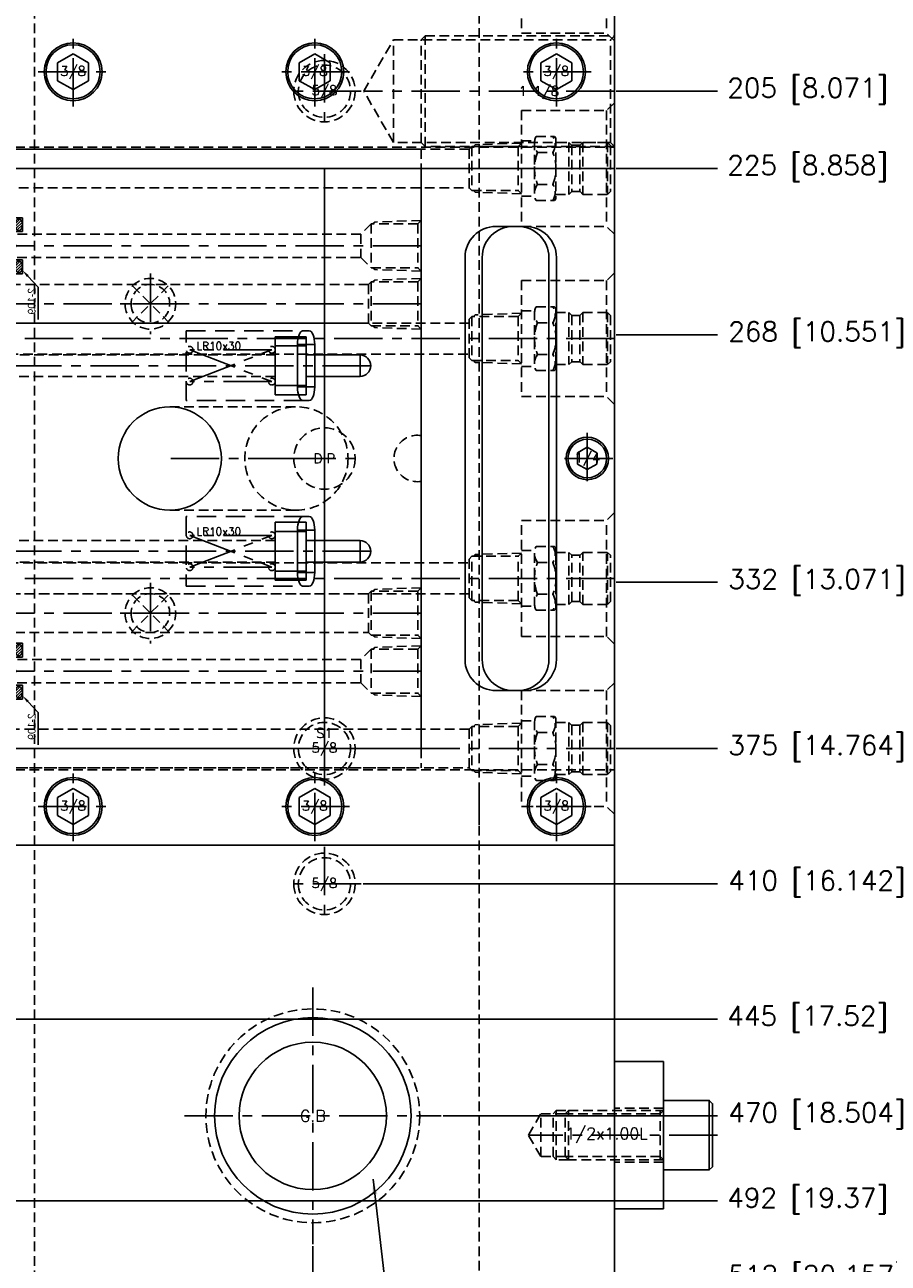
# Model space of a CAD drawing. Extents: x 2651 to 11825, y -3833 to 1075.
# Tile 230 of 256: x 4294 to 4518, y -120 to 200. Entities that reach past the tile are written whole.
import ezdxf
from ezdxf.enums import TextEntityAlignment as Align

# ---------------------------------------------------------------- set-up
doc = ezdxf.new("R2010")
doc.units = 0
doc.header["$LTSCALE"] = 10
for name, pattern in [('CENTER', [2, 1.25, -0.25, 0.25, -0.25]), ('CNSCEN', [17, 15, -1, 0, -1]), ('CNSHID', [4, 3, -1]), ('DASHED', [0.75, 0.5, -0.25]), ('HIDDEN', [0.375, 0.25, -0.125])]:
    doc.linetypes.add(name, pattern=pattern)
doc.layers.get('0').update_dxf_attribs({"linetype": 'CONTINUOUS'})
doc.layers.get('Defpoints').update_dxf_attribs({"linetype": 'CONTINUOUS'})
for name, color, linetype in [('113', 7, 'CONTINUOUS'), ('117', 7, 'CONTINUOUS'), ('9', 3, 'CONTINUOUS'), ('CEN', 1, 'CENTER'), ('COOL', 150, 'HIDDEN'), ('DIM', 3, 'CONTINUOUS'), ('HIDDEN', 6, 'HIDDEN'), ('PART', 7, 'CONTINUOUS'), ('TEXT', 4, 'CONTINUOUS'), ('WL1-CL', 1, 'CNSCEN'), ('WL1-HL', 4, 'CNSHID')]:
    doc.layers.add(name, color=color, linetype=linetype)
doc.styles.add('china', font='txt')
doc.styles.get("Standard").update_dxf_attribs({"font": 'romans.shx'})
doc.dimstyles.new('INCH-MM-5', dxfattribs={"dimtxt": 5, "dimasz": 4, "dimexe": 1.5, "dimexo": 1, "dimgap": 1.5, "dimtad": 0, "dimrnd": 1.38778e-17, "dimzin": 9, "dimdsep": 46, "dimtxsty": 'Standard', "dimblk": 'CLOSED', "dimcen": 0, "dimclrd": 3, "dimclre": 3, "dimclrt": 3, "dimazin": 2, "dimtfac": 0.75, "dimtofl": 0, "dimtmove": 0, "dimatfit": 3, "dimfxl": 0, "dimtolj": 1, "dimarcsym": 0})
doc.dimstyles.new('MM& INCH5', dxfattribs={"dimtxt": 5, "dimasz": 2.5, "dimexe": 1, "dimexo": 0.5, "dimtad": 0, "dimrnd": 1.38778e-17, "dimzin": 9, "dimdsep": 46, "dimtxsty": 'Standard', "dimblk": 'CLOSED', "dimcen": 0, "dimclrd": 3, "dimclre": 3, "dimclrt": 3, "dimazin": 2, "dimtfac": 0.75, "dimtofl": 0, "dimtmove": 0, "dimatfit": 3, "dimfxl": 0, "dimtolj": 1, "dimarcsym": 0})

# ---------------------------------------------------------------- blocks, each defined once
blk = doc.blocks.new('fghdddd')
at = {"layer": 'COOL'}
for p, q in [((-3436.77, 1231.38), (-3438.77, 1229.38)), ((-3460.77, 1229.38), (-3460.77, 1199.38)), ((-3460.77, 1229.38), (-3438.77, 1229.38)), ((-3438.77, 1229.38), (-3438.77, 1199.38)), ((-3460.77, 1221.54), (-3457.45, 1221.54)), ((-3457.45, 1207.87), (-3457.45, 1220.88)), ((-3457.04, 1222.63), (-3452.28, 1222.63)), ((-3451.88, 1222.23), (-3452.28, 1222.63)), ((-3451.88, 1222.23), (-3451.88, 1206.52)), ((-3451.88, 1221.11), (-3448.53, 1221.11)), ((-3448.53, 1221.11), (-3448.53, 1207.65)), ((-3448.53, 1221.11), (-3447.76, 1220.34)), ((-3447.76, 1220.37), (-3445.67, 1220.37)), ((-3447.76, 1220.34), (-3447.76, 1208.38)), ((-3444.91, 1221.11), (-3445.67, 1220.34)), ((-3445.67, 1220.34), (-3445.67, 1208.38)), ((-3444.91, 1221.11), (-3444.91, 1207.65)), ((-3444.91, 1221.11), (-3438.53, 1221.11)), ((-3438.53, 1221.11), (-3437.77, 1220.34)), ((-3438.53, 1221.11), (-3438.53, 1207.65)), ((-3437.77, 1220.34), (-3437.77, 1208.41)), ((-3456.64, 1218.5), (-3452.67, 1218.5)), ((-3456.64, 1210.25), (-3452.67, 1210.25)), ((-3451.88, 1207.65), (-3448.53, 1207.65)), ((-3448.53, 1207.65), (-3447.79, 1208.38)), ((-3447.79, 1208.38), (-3445.65, 1208.38)), ((-3444.91, 1207.65), (-3445.65, 1208.38)), ((-3444.91, 1207.65), (-3438.53, 1207.65)), ((-3438.53, 1207.65), (-3437.77, 1208.41)), ((-3460.77, 1207.21), (-3457.45, 1207.21)), ((-3457.04, 1206.13), (-3452.28, 1206.13)), ((-3452.28, 1206.13), (-3451.88, 1206.52)), ((-3460.77, 1199.38), (-3438.77, 1199.38)), ((-3436.77, 1197.38), (-3438.77, 1199.38))]:
    blk.add_line(p, q, dxfattribs=at)
at = {"layer": 'COOL', "color": 1, "linetype": 'CENTER'}
blk.add_line((-3436.77, 1214.38), (-3460.77, 1214.38), dxfattribs=at)
at = {"layer": 'COOL'}
for centre, radius, start, end in [((-3453.53, 1220.88), 3.92, 153.6082, 217.3856), ((-3455.97, 1220.56), 3.89, 327.972, 32.028), ((-3446.32, 1214.38), 11.11, 158.2132, 201.7867), ((-3462.99, 1214.38), 11.11, 338.2133, 21.7868), ((-3453.53, 1207.87), 3.92, 142.6141, 206.3915), ((-3455.97, 1208.19), 3.89, 327.972, 32.028)]:
    blk.add_arc(centre, radius, start, end, dxfattribs=at)
blk = doc.blocks.new('*U2', base_point=(697.47, 899.04))
for p, q in [((697.47, 901.93), (694.97, 900.48)), ((694.97, 900.48), (694.97, 897.6)), ((699.97, 900.48), (697.47, 901.93)), ((699.97, 897.6), (699.97, 900.48)), ((694.97, 897.6), (697.47, 896.15)), ((697.47, 896.15), (699.97, 897.6))]:
    blk.add_line(p, q)
for radius in [5.5, 5]:
    blk.add_circle((697.47, 899.04), radius)
at = {"layer": 'CEN'}
for p, q in [((697.47, 905.64), (697.47, 892.44)), ((690.87, 899.04), (704.07, 899.04))]:
    blk.add_line(p, q, dxfattribs=at)
blk = doc.blocks.new('*U1', base_point=(705.47, 989.04))
for p, q in [((705.47, 993.66), (701.47, 991.35)), ((709.47, 991.35), (705.47, 993.66)), ((701.47, 991.35), (701.47, 986.73)), ((709.47, 986.73), (709.47, 991.35)), ((701.47, 986.73), (705.47, 984.42)), ((705.47, 984.42), (709.47, 986.73))]:
    blk.add_line(p, q)
for radius in [7.5, 7]:
    blk.add_circle((705.47, 989.04), radius)
at = {"layer": 'CEN'}
for p, q in [((705.47, 998.04), (705.47, 980.04)), ((696.47, 989.04), (714.47, 989.04))]:
    blk.add_line(p, q, dxfattribs=at)
blk = doc.blocks.new('*U20', base_point=(1834.08, 749.82))
for radius in [7.94, 6.75]:
    blk.add_circle((1834.08, 749.82), radius)
at = {"layer": 'CEN'}
for p, q in [((1834.08, 759.35), (1834.08, 740.3)), ((1824.55, 749.82), (1843.61, 749.82))]:
    blk.add_line(p, q, dxfattribs=at)
blk = doc.blocks.new('_Closed')
at = {"color": 0, "linetype": 'ByBlock', "lineweight": -2}
for p, q in [((-1, 0.167), (0, 0)), ((-1, 0.167), (-1, -0.167)), ((0, 0), (-1, -0.167)), ((0, 0), (-1, 0))]:
    blk.add_line(p, q, dxfattribs=at)
blk = doc.blocks.new('*D181')
at = {"layer": 'Defpoints', "color": 0}
for p in [(4171.68, 387.64), (4446.68, 182.64), (4473.32, 182.64)]:
    blk.add_point(p, dxfattribs=at)
at = {"layer": 'DIM', "color": 3, "lineweight": -2}
blk.add_line((4447.18, 182.64), (4473.32, 182.64), dxfattribs=at)
at = {"layer": 'DIM', "color": 3, "insert": (4496.68, 182.64), "char_height": 5, "attachment_point": 5}
blk.add_mtext('\\A1;205 [8.071]', dxfattribs=at)
blk = doc.blocks.new('*D182')
at = {"layer": 'Defpoints', "color": 0}
for p in [(4171.68, 387.64), (4446.68, 162.64), (4473.32, 162.64)]:
    blk.add_point(p, dxfattribs=at)
at = {"layer": 'DIM', "color": 3, "lineweight": -2}
blk.add_line((4447.18, 162.64), (4473.32, 162.64), dxfattribs=at)
at = {"layer": 'DIM', "color": 3, "insert": (4496.68, 162.64), "char_height": 5, "attachment_point": 5}
blk.add_mtext('\\A1;225 [8.858]', dxfattribs=at)
blk = doc.blocks.new('*D183')
at = {"layer": 'Defpoints', "color": 0}
for p in [(4171.68, 387.64), (4446.68, 119.64), (4473.32, 119.64)]:
    blk.add_point(p, dxfattribs=at)
at = {"layer": 'DIM', "color": 3, "lineweight": -2}
blk.add_line((4447.18, 119.64), (4473.32, 119.64), dxfattribs=at)
at = {"layer": 'DIM', "color": 3, "insert": (4499.07, 119.64), "char_height": 5, "attachment_point": 5}
blk.add_mtext('\\A1;268 [10.551]', dxfattribs=at)
blk = doc.blocks.new('*D184')
at = {"layer": 'Defpoints', "color": 0}
for p in [(4171.68, 387.64), (4446.68, 12.64), (4473.32, 12.64)]:
    blk.add_point(p, dxfattribs=at)
at = {"layer": 'DIM', "color": 3, "lineweight": -2}
blk.add_line((4447.18, 12.64), (4473.32, 12.64), dxfattribs=at)
at = {"layer": 'DIM', "color": 3, "insert": (4499.07, 12.64), "char_height": 5, "attachment_point": 5}
blk.add_mtext('\\A1;375 [14.764]', dxfattribs=at)
blk = doc.blocks.new('*D185')
at = {"layer": 'Defpoints', "color": 0}
for p in [(4171.68, 387.64), (4446.68, 55.64), (4473.32, 55.64)]:
    blk.add_point(p, dxfattribs=at)
at = {"layer": 'DIM', "color": 3, "lineweight": -2}
blk.add_line((4447.18, 55.64), (4473.32, 55.64), dxfattribs=at)
at = {"layer": 'DIM', "color": 3, "insert": (4499.07, 55.64), "char_height": 5, "attachment_point": 5}
blk.add_mtext('\\A1;332 [13.071]', dxfattribs=at)
blk = doc.blocks.new('*D186')
at = {"layer": 'Defpoints', "color": 0}
for p in [(4171.68, 387.64), (4381.21, -22.36), (4473.32, -22.36)]:
    blk.add_point(p, dxfattribs=at)
at = {"layer": 'DIM', "color": 3, "lineweight": -2}
blk.add_line((4381.71, -22.36), (4473.32, -22.36), dxfattribs=at)
at = {"layer": 'DIM', "color": 3, "insert": (4499.07, -22.36), "char_height": 5, "attachment_point": 5}
blk.add_mtext('\\A1;410 [16.142]', dxfattribs=at)
blk = doc.blocks.new('*D187')
at = {"layer": 'Defpoints', "color": 0}
for p in [(4171.68, 387.64), (4274.1, -57.36), (4473.32, -57.36)]:
    blk.add_point(p, dxfattribs=at)
at = {"layer": 'DIM', "color": 3, "lineweight": -2}
blk.add_line((4274.6, -57.36), (4473.32, -57.36), dxfattribs=at)
at = {"layer": 'DIM', "color": 3, "insert": (4496.68, -57.36), "char_height": 5, "attachment_point": 5}
blk.add_mtext('\\A1;445 [17.52]', dxfattribs=at)
blk = doc.blocks.new('*D188')
at = {"layer": 'Defpoints', "color": 0}
for p in [(4171.68, 387.64), (4271.92, -104.36), (4473.32, -104.36)]:
    blk.add_point(p, dxfattribs=at)
at = {"layer": 'DIM', "color": 3, "lineweight": -2}
blk.add_line((4272.42, -104.36), (4473.32, -104.36), dxfattribs=at)
at = {"layer": 'DIM', "color": 3, "insert": (4496.68, -104.36), "char_height": 5, "attachment_point": 5}
blk.add_mtext('\\A1;492 [19.37]', dxfattribs=at)
blk = doc.blocks.new('*D189')
at = {"layer": 'Defpoints', "color": 0}
for p in [(4171.68, 387.64), (4285.88, -124.36), (4473.32, -124.36)]:
    blk.add_point(p, dxfattribs=at)
at = {"layer": 'DIM', "color": 3, "lineweight": -2}
blk.add_line((4286.38, -124.36), (4473.32, -124.36), dxfattribs=at)
at = {"layer": 'DIM', "color": 3, "insert": (4499.07, -124.36), "char_height": 5, "attachment_point": 5}
blk.add_mtext('\\A1;512 [20.157]', dxfattribs=at)
blk = doc.blocks.new('*D193')
at = {"layer": 'Defpoints', "color": 0}
for p in [(4171.68, 387.64), (4401.86, -82.36), (4473.32, -82.36)]:
    blk.add_point(p, dxfattribs=at)
at = {"layer": 'DIM', "color": 3, "lineweight": -2}
blk.add_line((4402.36, -82.36), (4473.32, -82.36), dxfattribs=at)
at = {"layer": 'DIM', "color": 3, "insert": (4499.07, -82.36), "char_height": 5, "attachment_point": 5}
blk.add_mtext('\\A1;470 [18.504]', dxfattribs=at)
blk = doc.blocks.new('*D201')
at = {"layer": 'Defpoints', "color": 0}
for p in [(4171.68, 387.64), (4296.68, -137.36), (4296.68, -149.95)]:
    blk.add_point(p, dxfattribs=at)
at = {"layer": 'DIM', "color": 3, "lineweight": -2}
blk.add_line((4296.68, -137.86), (4296.68, -149.95), dxfattribs=at)
at = {"layer": 'DIM', "color": 3, "insert": (4296.68, -172.96), "char_height": 5, "attachment_point": 5, "rotation": 90}
blk.add_mtext('\\A1;125 [4.921]', dxfattribs=at)
blk = doc.blocks.new('*D203')
at = {"layer": 'Defpoints', "color": 0}
for p in [(4171.68, 387.64), (4368.68, -115.54), (4368.68, -149.95)]:
    blk.add_point(p, dxfattribs=at)
at = {"layer": 'DIM', "color": 3, "lineweight": -2}
blk.add_line((4368.68, -116.04), (4368.68, -149.95), dxfattribs=at)
at = {"layer": 'DIM', "color": 3, "insert": (4368.68, -172.96), "char_height": 5, "attachment_point": 5, "rotation": 90}
blk.add_mtext('\\A1;197 [7.756]', dxfattribs=at)
blk = doc.blocks.new('*U244', base_point=(1054.35, 1961.29))
for radius in [25.4, 19.05]:
    blk.add_circle((1054.35, 1961.29), radius)
at = {"layer": 'CEN'}
for p, q in [((1054.35, 1994.47), (1054.35, 1928.11)), ((1021.17, 1961.29), (1087.53, 1961.29))]:
    blk.add_line(p, q, dxfattribs=at)
at = {"layer": 'HIDDEN'}
blk.add_circle((1054.35, 1961.29), 27.65, dxfattribs=at)
blk = doc.blocks.new('*U17', base_point=(830.47, 1863.95))
for p, q in [((835.1, 1868.59), (825.84, 1859.32)), ((825.84, 1868.59), (835.1, 1859.32))]:
    blk.add_line(p, q)
for radius in [6.55, 5]:
    blk.add_circle((830.47, 1863.95), radius)
at = {"layer": 'CEN'}
for p, q in [((830.47, 1871.81), (830.47, 1856.09)), ((822.61, 1863.95), (838.33, 1863.95))]:
    blk.add_line(p, q, dxfattribs=at)
blk = doc.blocks.new('*U18', base_point=(830.47, 1753.95))
for p, q in [((835.1, 1758.59), (825.84, 1749.32)), ((825.84, 1758.59), (835.1, 1749.32))]:
    blk.add_line(p, q)
for radius in [6.55, 5]:
    blk.add_circle((830.47, 1753.95), radius)
at = {"layer": 'CEN'}
for p, q in [((830.47, 1761.81), (830.47, 1746.09)), ((822.61, 1753.95), (838.33, 1753.95))]:
    blk.add_line(p, q, dxfattribs=at)
blk = doc.blocks.new('1')
at = {"layer": 'COOL', "color": 1, "linetype": 'CENTER'}
for p, q in [((-100, 225), (-100, 350.39)), ((-225, 340), (-100, 340)), ((-225, 260), (-100, 260))]:
    blk.add_line(p, q, dxfattribs=at)
at = {"layer": 'COOL', "color": 2}
for p, q in [((-105, 347.5), (-95, 347.5)), ((-105, 265), (-105, 255))]:
    blk.add_line(p, q, dxfattribs=at)
at = {"layer": 'COOL'}
blk.add_line((-105, 345), (-105, 335), dxfattribs=at)
at = {"layer": 'COOL', "color": 2}
for points in [[(-105, 238.59), (-105, 347.5), (-100, 350.39), (-95, 347.5), (-95, 238.59)], [(-225, 346.55), (-224.15, 345.7), (-224.15, 334.3), (-225, 333.45)], [(-225, 346.55), (-213, 346.15), (-212.55, 345.7)], [(-224.15, 345.7), (-212.11, 345.7), (-212.11, 334.3), (-224.15, 334.3)], [(-212.11, 345.7), (-211.41, 345), (-211.41, 335), (-212.11, 334.3)], [(-211.41, 345), (-105, 345), (-100, 340), (-105, 335), (-211.41, 335)], [(-225, 333.45), (-213, 333.85), (-212.55, 334.3)], [(-225, 266.55), (-224.15, 265.7), (-224.15, 254.3), (-225, 253.45)], [(-225, 266.55), (-213, 266.15), (-212.55, 265.7)], [(-224.15, 265.7), (-212.11, 265.7), (-212.11, 254.3), (-224.15, 254.3)], [(-212.11, 265.7), (-211.41, 265), (-211.41, 255), (-212.11, 254.3)], [(-211.41, 265), (-105, 265), (-100, 260), (-105, 255), (-211.41, 255)], [(-225, 253.45), (-213, 253.85), (-212.55, 254.3)], [(-106.55, 225), (-106.15, 237), (-105.7, 237.45)], [(-105.7, 237.89), (-105, 238.59), (-95, 238.59), (-94.3, 237.89)], [(-105.7, 225.85), (-105.7, 237.89), (-94.3, 237.89), (-94.3, 225.85)], [(-93.45, 225), (-93.85, 237), (-94.3, 237.45)], [(-106.55, 225), (-93.85, 237), (-106.15, 237), (-93.45, 225)], [(-106.55, 225), (-105.7, 225.85), (-94.3, 225.85), (-93.45, 225)]]:
    blk.add_lwpolyline(points, dxfattribs=at)
at = {"layer": 'COOL'}
for name, p in [('*U17', (-155, 340)), ('*U18', (-155, 260))]:
    blk.add_blockref(name, p, dxfattribs=at)
blk = doc.blocks.new('*X249')
at = {"color": 0}
for p, q in [((936.79, 376.76), (938.04, 378.01)), ((937.13, 376.4), (938.7, 377.96)), ((937.63, 376.19), (939.2, 377.76)), ((938.27, 376.12), (939.57, 377.42)), ((939.28, 376.43), (939.55, 376.69))]:
    blk.add_line(p, q, dxfattribs=at)
blk = doc.blocks.new('*X248')
at = {"color": 0}
for p, q in [((922.69, 376.81), (923.89, 378.01)), ((923.02, 376.43), (924.57, 377.97)), ((923.5, 376.2), (925.09, 377.79)), ((924.13, 376.12), (925.47, 377.46)), ((925.03, 376.32), (925.56, 376.85))]:
    blk.add_line(p, q, dxfattribs=at)
blk = doc.blocks.new('O_RING_109_S')
at = {"layer": 'WL1-CL'}
for p, q in [((7.81, -3.27), (10.73, -5.98)), ((10.73, -5.98), (12.73, -5.98)), ((12.73, -5.98), (19.05, -5.98))]:
    blk.add_line(p, q, dxfattribs=at)
blk.add_solid([(8.04, -3.03), (7.58, -3.51), (6.35, -1.9)], dxfattribs=at)
at = {"layer": 'WL1-HL'}
for p, q in [((-7.23, -1.9), (-7.23, 0)), ((-3.66, -1.9), (-3.66, 0)), ((3.66, -1.9), (3.66, 0)), ((7.23, -1.9), (7.23, 0)), ((-7.23, -1.9), (-3.66, -1.9)), ((7.23, -1.9), (3.66, -1.9))]:
    blk.add_line(p, q, dxfattribs=at)
for points in [[(-5.45, 0, 0.064849), (-6.04, -0.08, 0.077678), (-6.5, -0.28, 0.107175), (-6.83, -0.61, 0.144647), (-6.93, -0.95, 0.144647), (-6.83, -1.29, 0.107175), (-6.5, -1.62, 0.077678), (-6.04, -1.82, 0.064849), (-5.45, -1.9, 0.064849), (-4.85, -1.82, 0.077678), (-4.39, -1.62, 0.107175), (-4.06, -1.29, 0.144647), (-3.96, -0.95, 0.144647), (-4.06, -0.61, 0.107175), (-4.39, -0.28, 0.077678), (-4.85, -0.08, 0.064849)], [(5.45, 0, -0.064849), (6.04, -0.08, -0.077678), (6.5, -0.28, -0.107175), (6.83, -0.61, -0.144647), (6.93, -0.95, -0.144647), (6.83, -1.29, -0.107175), (6.5, -1.62, -0.077678), (6.04, -1.82, -0.064849), (5.45, -1.9, -0.064849), (4.85, -1.82, -0.077678), (4.39, -1.62, -0.107175), (4.06, -1.29, -0.144647), (3.96, -0.95, -0.144647), (4.06, -0.61, -0.107175), (4.39, -0.28, -0.077678), (4.85, -0.08, -0.064849)]]:
    blk.add_lwpolyline(points, format="xyb", close=True, dxfattribs=at)
at = {"layer": 'WL1-HL', "extrusion": (0, 0, -1), "xscale": -1, "zscale": -1}
for name, p in [('*X248', (929.56, -378.02)), ('*X249', (932.74, -378.02))]:
    blk.add_blockref(name, p, dxfattribs=at)
at = {"layer": 'WL1-CL', "style": 'china'}
blk.add_text('2-109', height=2, dxfattribs=at).set_placement((10.9, -5.29))
blk = doc.blocks.new('A$C738058FC')
at = {"layer": '9'}
blk.add_circle((0, 0), 0.25, dxfattribs=at)
blk.add_blockref('O_RING_109_S', (0, 0), dxfattribs=at)
blk = doc.blocks.new('2')
at = {"layer": 'COOL', "color": 2}
for p, q in [((-98, 358.98), (-92, 358.98)), ((-98, 248), (-98, 242)), ((-99.51, 242), (-90.7, 235.55)), ((-90.49, 242), (-99.3, 235.55))]:
    blk.add_line(p, q, dxfattribs=at)
at = {"layer": 'COOL', "color": 1, "linetype": 'CENTER'}
for p, q in [((-95, 235), (-95, 360.72)), ((-225, 355), (-95, 355)), ((-225, 245), (-95, 245))]:
    blk.add_line(p, q, dxfattribs=at)
at = {"layer": 'COOL'}
blk.add_line((-98, 358), (-98, 352), dxfattribs=at)
at = {"layer": 'COOL', "color": 2}
for points in [[(-225, 361.55), (-224.15, 360.7), (-224.15, 349.3), (-225, 348.45)], [(-225, 361.55), (-213, 361.15), (-212.55, 360.7)], [(-224.15, 360.7), (-212.11, 360.7), (-212.11, 349.3), (-224.15, 349.3)], [(-212.11, 360.7), (-209.41, 358), (-209.41, 352), (-212.11, 349.3)], [(-98, 243.72), (-98, 358.98), (-95, 360.72), (-92, 358.98), (-92, 243.72)], [(-209.41, 358), (-98, 358), (-95, 355), (-98, 352), (-209.41, 352)], [(-225, 348.45), (-213, 348.85), (-212.55, 349.3)], [(-225, 251.55), (-224.15, 250.7), (-224.15, 239.3), (-225, 238.45)], [(-225, 251.55), (-213, 251.15), (-212.55, 250.7)], [(-224.15, 250.7), (-212.11, 250.7), (-212.11, 239.3), (-224.15, 239.3)], [(-212.11, 250.7), (-209.41, 248), (-209.41, 242), (-212.11, 239.3)], [(-209.41, 248), (-98, 248), (-95, 245), (-98, 242), (-209.41, 242)], [(-99.3, 242.42), (-98, 243.72), (-92, 243.72), (-90.7, 242.42)], [(-99.85, 235), (-99.51, 242), (-99.3, 242.21)], [(-99.3, 235.55), (-99.3, 242.42), (-90.7, 242.42), (-90.7, 235.55)], [(-90.15, 235), (-90.49, 242), (-90.7, 242.21)], [(-225, 238.45), (-213, 238.85), (-212.55, 239.3)], [(-99.85, 235), (-99.3, 235.55), (-90.7, 235.55), (-90.15, 235)]]:
    blk.add_lwpolyline(points, dxfattribs=at)
at = {"layer": 'COOL', "rotation": 270}
for p in [(-120, 355), (-120, 245)]:
    blk.add_blockref('A$C738058FC', p, dxfattribs=at)
blk = doc.blocks.new('A$C257357D5')
at = {"layer": 'COOL', "color": 1, "linetype": 'CENTER'}
for p, q in [((275, 31), (58.88, 31)), ((275, 31), (58.88, 31)), ((275, -31), (58.88, -31))]:
    blk.add_line(p, q, dxfattribs=at)
at = {"layer": 'COOL'}
for points in [[(238.11, 36.7), (237.41, 36), (237.41, 26), (238.11, 25.3)], [(250.15, 36.7), (238.11, 36.7), (238.11, 25.3), (250.15, 25.3)], [(251, 37.55), (239, 37.15), (238.55, 36.7)], [(251, 37.55), (250.15, 36.7), (250.15, 25.3), (251, 24.45)], [(237.41, 35), (58.31, 35), (56, 31), (58.31, 27), (237.41, 27)], [(251, 24.45), (239, 24.85), (238.55, 25.3)], [(238.11, -36.7), (237.41, -36), (237.41, -26), (238.11, -25.3)], [(250.15, -36.7), (238.11, -36.7), (238.11, -25.3), (250.15, -25.3)], [(251, -24.45), (239, -24.85), (238.55, -25.3)], [(251, -37.55), (250.15, -36.7), (250.15, -25.3), (251, -24.45)], [(237.41, -35), (58.31, -35), (56, -31), (58.31, -27), (237.41, -27)], [(251, -37.55), (239, -37.15), (238.55, -36.7)]]:
    blk.add_lwpolyline(points, dxfattribs=at)
blk.add_blockref('fghdddd', (3711.77, -1183.38), dxfattribs=at)
at = {"layer": 'COOL', "xscale": -1, "rotation": 180}
blk.add_blockref('fghdddd', (3711.77, 1183.38), dxfattribs=at)

msp = doc.modelspace()

# ---------------------------------------------------------------- linework, layer by layer
for p, q in [((4446.684, -135.358), (4446.684, 910.642)), ((4291.684, 162.642), (4446.684, 162.642)), ((4371.684, 12.642), (4371.684, 162.642)), ((4396.684, 162.642), (4396.684, 12.642)), ((4416.046, 147.642), (4423.684, 147.642)), ((4408.046, 35.642), (4408.046, 139.642)), ((4412.491, 35.642), (4412.491, 139.642)), ((4429.744, 35.642), (4429.744, 139.642)), ((4431.684, 35.642), (4431.684, 139.642)), ((4416.046, 27.642), (4423.684, 27.642)), ((4291.684, 12.642), (4396.684, 12.642)), ((4291.684, -12.358), (4446.684, -12.358))]:
    msp.add_line(p, q)
msp.add_circle((4331.684, 87.642), 13.35)
for centre, start, end in [((4416.046, 139.642), 90, 180), ((4420.491, 139.642), 90, 180), ((4421.744, 139.642), 0, 90), ((4423.684, 139.642), 0, 90), ((4416.046, 35.642), 180, 270), ((4420.491, 35.642), 180, 270), ((4421.744, 35.642), 270, 0), ((4423.684, 35.642), 270, 0)]:
    msp.add_arc(centre, 8, start, end)
at = {"layer": '113', "color": 6, "linetype": 'DASHED'}
for p, q in [((4335.959, 120.642), (4366.151, 120.642)), ((4335.959, 102.642), (4335.959, 120.642)), ((4366.151, 102.642), (4335.959, 102.642)), ((4366.151, 72.642), (4335.959, 72.642)), ((4335.959, 72.642), (4335.959, 54.642)), ((4335.959, 54.642), (4366.151, 54.642))]:
    msp.add_line(p, q, dxfattribs=at)
at = {"layer": '113', "color": 7, "linetype": 'Continuous'}
for p, q in [((4367.767, 120.642), (4366.151, 120.642)), ((4364.737, 117.142), (4364.737, 106.142)), ((4369.181, 117.142), (4369.181, 106.142)), ((4366.151, 102.642), (4367.767, 102.642)), ((4366.151, 72.642), (4367.767, 72.642)), ((4364.737, 58.142), (4364.737, 69.142)), ((4369.181, 58.142), (4369.181, 69.142)), ((4367.767, 54.642), (4366.151, 54.642))]:
    msp.add_line(p, q, dxfattribs=at)
at = {"layer": '113', "color": 253, "linetype": 'Continuous'}
for p, q in [((4364.737, 117.142), (4369.181, 117.142)), ((4369.181, 106.142), (4364.737, 106.142)), ((4369.181, 69.142), (4364.737, 69.142)), ((4364.737, 58.142), (4369.181, 58.142))]:
    msp.add_line(p, q, dxfattribs=at)
at = {"layer": '113', "color": 7, "linetype": 'Continuous', "extrusion": (0, 0, -1)}
for centre, start_param, end_param in [((4366.151, 117.142), 1.5707963, 3.1415927), ((4367.767, 117.142), 3.1415927, 4.712389), ((4366.151, 106.142), 0, 1.5707963), ((4367.767, 106.142), 4.712389, 6.2831853)]:
    msp.add_ellipse(centre, major_axis=(0, -3.5), ratio=0.4040262, start_param=start_param, end_param=end_param, dxfattribs=at)
at = {"layer": '113', "color": 7, "linetype": 'Continuous'}
for centre, start_param, end_param in [((4366.151, 69.142), 0, 1.5707963), ((4367.767, 69.142), 4.712389, 6.2831853), ((4366.151, 58.142), 1.5707963, 3.1415927), ((4367.767, 58.142), 3.1415927, 4.712389)]:
    msp.add_ellipse(centre, major_axis=(0, 3.5), ratio=0.4040262, start_param=start_param, end_param=end_param, dxfattribs=at)
at = {"layer": '117', "color": 7, "linetype": 'Continuous'}
for p, q in [((4358.959, 116.741), (4358.959, 119.142)), ((4366.959, 119.142), (4358.959, 119.142)), ((4366.959, 116.741), (4366.959, 119.142)), ((4358.959, 106.543), (4358.959, 116.741)), ((4358.959, 116.741), (4366.959, 116.741)), ((4366.959, 106.543), (4366.959, 116.741)), ((4380.904, 114.422), (4366.959, 114.422)), ((4358.959, 106.543), (4358.959, 104.142)), ((4358.959, 106.543), (4366.959, 106.543)), ((4366.959, 108.862), (4380.904, 108.862)), ((4366.959, 106.543), (4366.959, 104.142)), ((4358.959, 104.142), (4366.959, 104.142)), ((4358.959, 68.741), (4358.959, 71.142)), ((4358.959, 71.142), (4366.959, 71.142)), ((4366.959, 68.741), (4366.959, 71.142)), ((4358.959, 68.741), (4358.959, 58.543)), ((4358.959, 68.741), (4366.959, 68.741)), ((4366.959, 68.741), (4366.959, 58.543)), ((4366.959, 66.422), (4380.904, 66.422)), ((4380.904, 60.862), (4366.959, 60.862)), ((4358.959, 58.543), (4358.959, 56.142)), ((4358.959, 58.543), (4366.959, 58.543)), ((4366.959, 58.543), (4366.959, 56.142)), ((4366.959, 56.142), (4358.959, 56.142))]:
    msp.add_line(p, q, dxfattribs=at)
at = {"layer": '117', "color": 253, "linetype": 'Continuous'}
for p, q in [((4380.904, 114.422), (4380.904, 108.862)), ((4380.904, 60.862), (4380.904, 66.422))]:
    msp.add_line(p, q, dxfattribs=at)
at = {"layer": '117', "color": 7, "linetype": 'Continuous'}
for centre, start, end in [((4380.904, 111.642), 0, 90), ((4380.904, 111.642), 270, 0), ((4380.904, 63.642), 0, 90), ((4380.904, 63.642), 270, 0)]:
    msp.add_arc(centre, 2.78, start, end, dxfattribs=at)
at = {"layer": 'CEN'}
for p, q in [((4446.684, 182.642), (4381.874, 182.642)), ((4358.084, 115.767), (4336.834, 115.767)), ((4336.834, 115.767), (4358.084, 107.517)), ((4336.834, 107.517), (4358.084, 115.767)), ((4383.684, 111.642), (4263.547, 111.642)), ((4358.084, 107.517), (4336.834, 107.517)), ((4371.684, 97.17), (4371.684, 78.114)), ((4364.441, 87.642), (4331.684, 87.642)), ((4362.156, 87.642), (4381.212, 87.642)), ((4358.084, 67.767), (4336.834, 67.767)), ((4336.834, 67.767), (4358.084, 59.517)), ((4336.834, 59.517), (4358.084, 67.767)), ((4383.684, 63.642), (4263.547, 63.642)), ((4358.084, 59.517), (4336.834, 59.517)), ((4411.684, -7.122), (4411.684, 2.406)), ((4473.384, -87.358), (4424.459, -87.358))]:
    msp.add_line(p, q, dxfattribs=at)
at = {"layer": 'COOL', "color": 1, "linetype": 'CENTER'}
for p, q in [((4446.684, 162.642), (4263.532, 162.642)), ((4446.684, 12.642), (4263.313, 12.642))]:
    msp.add_line(p, q, dxfattribs=at)
at = {"layer": 'COOL'}
for points in [[(4409.09, 167.642), (4266.419, 167.642), (4263.532, 162.642), (4266.419, 157.642), (4409.09, 157.642)], [(4409.79, 168.342), (4409.09, 167.642), (4409.09, 157.642), (4409.79, 156.942)], [(4421.834, 168.342), (4409.79, 168.342), (4409.79, 156.942), (4421.834, 156.942)], [(4422.684, 169.192), (4410.684, 168.789), (4410.237, 168.342)], [(4422.684, 169.192), (4421.834, 168.342), (4421.834, 156.942), (4422.684, 156.092)], [(4422.684, 156.092), (4410.684, 156.495), (4410.237, 156.942)], [(4409.09, 17.642), (4266.2, 17.642), (4263.313, 12.642), (4266.2, 7.642), (4409.09, 7.642)], [(4409.79, 18.342), (4409.09, 17.642), (4409.09, 7.642), (4409.79, 6.942)], [(4421.834, 18.342), (4409.79, 18.342), (4409.79, 6.942), (4421.834, 6.942)], [(4422.684, 19.192), (4410.684, 18.789), (4410.237, 18.342)], [(4422.684, 19.192), (4421.834, 18.342), (4421.834, 6.942), (4422.684, 6.092)], [(4422.684, 6.092), (4410.684, 6.495), (4410.237, 6.942)]]:
    msp.add_lwpolyline(points, dxfattribs=at)
at = {"layer": 'HIDDEN'}
for p, q in [((4296.684, 912.642), (4296.684, -137.358)), ((4411.684, -137.358), (4411.684, 912.642)), ((4291.684, 168.142), (4446.684, 168.142)), ((4291.684, 167.642), (4396.684, 167.642)), ((4396.684, 167.642), (4396.684, 162.642)), ((4262.872, 114.422), (4358.959, 114.422)), ((4358.959, 108.862), (4264.182, 108.862)), ((4331.684, 100.992), (4364.441, 100.992)), ((4331.684, 74.292), (4364.441, 74.292)), ((4358.959, 66.422), (4264.182, 66.422)), ((4262.872, 60.862), (4358.959, 60.862)), ((4396.684, 12.642), (4396.684, 7.642)), ((4291.684, 7.642), (4396.684, 7.642)), ((4291.684, 7.142), (4446.684, 7.142)), ((4459.384, -80.358), (4446.684, -80.358)), ((4458.534, -93.708), (4458.534, -81.008)), ((4459.384, -94.358), (4446.684, -94.358))]:
    msp.add_line(p, q, dxfattribs=at)
for points in [[(4389.524, 169.392), (4381.874, 182.642), (4389.524, 195.892)], [(4445.644, 169.392), (4389.524, 169.392), (4389.524, 195.892), (4445.644, 195.892)], [(4397.709, 168.352), (4396.669, 169.392), (4396.669, 195.892), (4397.709, 196.932)], [(4446.684, 168.352), (4397.709, 168.352), (4397.709, 196.932), (4446.684, 196.932)], [(4446.684, 168.352), (4445.644, 169.392), (4445.644, 195.892), (4446.684, 196.932)], [(4427.634, -92.858), (4424.459, -87.358), (4427.634, -81.858)], [(4433.984, -92.858), (4427.634, -92.858), (4427.634, -81.858), (4433.984, -81.858)], [(4431.659, -93.708), (4430.809, -92.858), (4430.809, -81.858), (4431.659, -81.008)], [(4434.834, -93.708), (4431.659, -93.708), (4431.659, -81.008), (4434.834, -81.008)], [(4459.384, -81.008), (4458.534, -81.858), (4433.984, -81.858)], [(4434.834, -93.708), (4433.984, -92.858), (4433.984, -81.858), (4434.834, -81.008)], [(4459.384, -93.708), (4434.834, -93.708), (4434.834, -81.008), (4459.384, -81.008)], [(4459.384, -93.708), (4458.534, -92.858), (4433.984, -92.858)]]:
    msp.add_lwpolyline(points, dxfattribs=at)
for centre, radius in [((4336.834, 115.767), 0.875), ((4358.084, 115.767), 0.875), ((4336.834, 107.517), 0.875), ((4358.084, 107.517), 0.875), ((4364.441, 87.642), 13.35), ((4371.684, 87.642), 7.94), ((4336.834, 67.767), 0.875), ((4358.084, 67.767), 0.875), ((4336.834, 59.517), 0.875), ((4358.084, 59.517), 0.875)]:
    msp.add_circle(centre, radius, dxfattribs=at)
msp.add_arc((4395.684, 87.642), 6, 80.40677, 279.59323, dxfattribs=at)
at = {"layer": 'PART'}
for p, q in [((4446.684, -106.408), (4446.684, -68.308)), ((4459.384, -68.308), (4446.684, -68.308)), ((4459.384, -106.408), (4459.384, -68.308)), ((4459.384, -106.408), (4446.684, -106.408))]:
    msp.add_line(p, q, dxfattribs=at)
msp.add_lwpolyline([(4471.234, -96.358), (4459.384, -96.358), (4459.384, -78.358), (4471.234, -78.358), (4471.234, -96.358), (4472.084, -95.508), (4472.084, -79.208), (4471.234, -78.358)], dxfattribs=at)

# ---------------------------------------------------------------- block references
at = {"layer": 'COOL'}
for p in [(7883.453, -1001.734), (7883.453, -1051.734), (7883.453, -1201.734)]:
    msp.add_blockref('fghdddd', p, dxfattribs=at)
at = {"layer": 'COOL', "xscale": -1}
for name in ['2', '1']:
    msp.add_blockref(name, (4171.684, -212.358), dxfattribs=at)
at = {"layer": 'DIM'}
msp.add_blockref('A$C257357D5', (4171.684, 87.642), dxfattribs=at)
at = {"layer": 'HIDDEN', "xscale": -1}
for p in [(4371.684, 182.642), (4371.684, -22.358)]:
    msp.add_blockref('*U20', p, dxfattribs=at)
at = {"layer": 'HIDDEN', "rotation": 180}
msp.add_blockref('*U20', (4371.684, 12.642), dxfattribs=at)
at = {"layer": 'PART', "xscale": -1, "rotation": 180}
for p in [(4306.684, 187.642), (4306.684, -2.358)]:
    msp.add_blockref('*U1', p, dxfattribs=at)
at = {"layer": 'PART', "rotation": 180}
for p in [(4369.184, 187.642), (4431.684, 187.642), (4369.184, -2.358), (4431.684, -2.358)]:
    msp.add_blockref('*U1', p, dxfattribs=at)
at = {"layer": 'PART', "xscale": -1}
msp.add_blockref('*U2', (4439.684, 87.642), dxfattribs=at)
msp.add_blockref('*U2', (4439.684, 87.642), dxfattribs=at)
at = {"layer": 'PART'}
msp.add_blockref('*U244', (4368.684, -82.358), dxfattribs=at)

# ---------------------------------------------------------------- texts
at = {"layer": 'TEXT'}
for s, height, p in [('3/8', 2.5, (4306.684, 187.642)), ('3/8', 2.5, (4369.184, 187.642)), ('3/8', 2.5, (4431.684, 187.642)), ('5/8', 2.5, (4371.684, 182.642)), ('D.P', 2.5, (4371.684, 87.642)), ('1/4', 2.5, (4439.684, 87.642)), ('1/4', 2.5, (4439.684, 87.642)), ('S1', 2.5, (4371.684, 16.642)), ('5/8', 2.5, (4371.684, 12.642)), ('3/8', 2.5, (4306.684, -2.358)), ('3/8', 2.5, (4369.184, -2.358)), ('3/8', 2.5, (4431.684, -2.358)), ('5/8', 2.5, (4371.684, -22.358)), ('G.B', 3, (4368.684, -82.358))]:
    msp.add_text(s, height=height, dxfattribs=at).set_placement(p, align=Align.MIDDLE)
msp.add_text('1 1/8', height=2.5, dxfattribs=at).set_placement((4432.394, 182.642), align=Align.MIDDLE_RIGHT)
for p in [(4338.584, 115.767), (4338.584, 67.767)]:
    msp.add_text('LR10x30', height=2, dxfattribs=at).set_placement(p)
msp.add_text('1/2x1.00L', height=3, rotation=0.00008, dxfattribs=at).set_placement((4433.972, -86.929), align=Align.MIDDLE_LEFT)

# ---------------------------------------------------------------- dimensions: what is measured, and where the dimension line sits
at = {"layer": 'DIM'}
for feature_location, offset, dtype, picture, middle in [((4446.684, 182.642), (26.637, 0), 0, '*D181', (4496.684, 182.642)), ((4446.684, 162.642), (26.637, 0), 0, '*D182', (4496.684, 162.642)), ((4446.684, 119.642), (26.637, 0), 0, '*D183', (4499.065, 119.642)), ((4446.684, 12.642), (26.637, 0), 0, '*D184', (4499.065, 12.642)), ((4446.684, 55.642), (26.637, 0), 0, '*D185', (4499.065, 55.642)), ((4381.212, -22.358), (92.109, 0), 0, '*D186', (4499.065, -22.358)), ((4274.104, -57.358), (199.217, 0), 0, '*D187', (4496.684, -57.358)), ((4271.924, -104.358), (201.397, 0), 0, '*D188', (4496.684, -104.358)), ((4285.884, -124.358), (187.437, 0), 0, '*D189', (4499.065, -124.358)), ((4401.864, -82.358), (71.457, 0), 0, '*D193', (4499.065, -82.358)), ((4296.684, -137.358), (0, -12.595), 1, '*D201', (4296.684, -172.959)), ((4368.684, -115.538), (0, -34.415), 1, '*D203', (4368.684, -172.959))]:
    dim = msp.add_ordinate_dim(feature_location=feature_location, offset=offset, dtype=dtype, origin=(4171.684, 387.642), dimstyle='MM& INCH5', dxfattribs=at)
    dim.commit()
    dim.dimension.update_dxf_attribs({"geometry": picture, "text_midpoint": middle})

# ---------------------------------------------------------------- leaders
msp.add_leader([(4384.29, -98.741), (4391.088, -157.158), (4450.14, -157.158)], dimstyle='INCH-MM-5', override={"dimgap": 1.5, "dimtad": 0}, dxfattribs=at)

doc.saveas('drawing.dxf')
